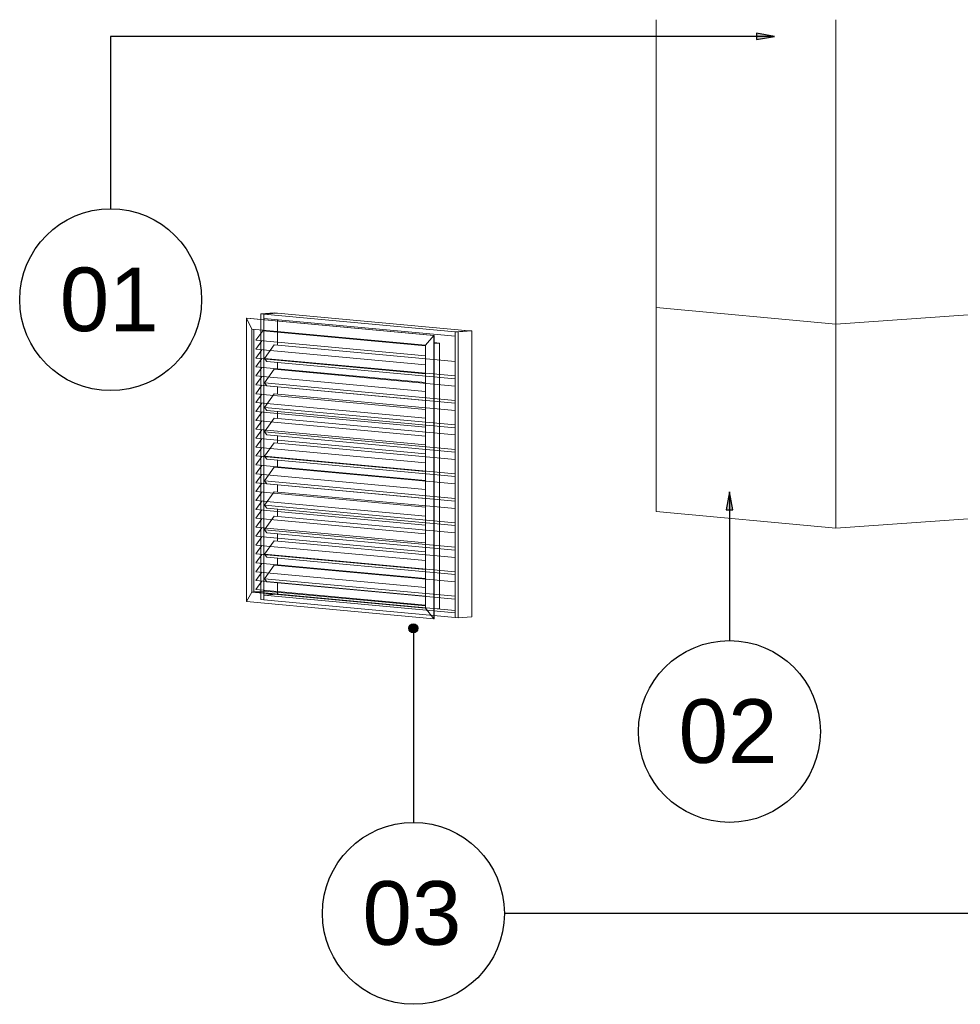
# Model space of a CAD drawing. Header units: metres. Extents: x 9 to 159, y -27 to 58.
# Tile 25 of 46: x 108.23 to 110.3, y 51.4 to 53.56. Entities that reach past the tile are written whole.
import ezdxf

# ---------------------------------------------------------------- set-up
doc = ezdxf.new("R2010")
doc.units = ezdxf.units.M
for name, color, linetype, lineweight in [('A-GLAZ-CWMG', 7, 'Continuous', 5), ('M-HVAC-DUCT', 7, 'Continuous', 5), ('M-HVAC-DUCT-IDEN', 7, 'Continuous', 30)]:
    doc.layers.add(name, color=color, linetype=linetype, lineweight=lineweight)
doc.styles.add('Arial_B_1', font='arial.ttf', dxfattribs={"height": 0.14})

# ---------------------------------------------------------------- blocks, each defined once
blk = doc.blocks.new('Rectangular Mullion - 1x4cm-1918334-Detalhamento Exaustor - Térreo')
at = {"layer": 'A-GLAZ-CWMG', "color": 253, "lineweight": 18, "true_color": 0xaaaaaa}
for p, q in [((-8.474, 52.6653), (-8.474, 52.6115)), ((-8.4674, 52.6109), (-8.4674, 52.6647)), ((-8.4373, 52.6295), (-8.4373, 52.6455))]:
    blk.add_line(p, q, dxfattribs=at)
blk = doc.blocks.new('Rectangular Mullion - 1x4cm 45_-1918335-Detalhamento Exaustor - Térreo')
at = {"layer": 'A-GLAZ-CWMG', "color": 253, "lineweight": 18, "true_color": 0xaaaaaa}
for p, q in [((-8.4657, 52.6543), (-8.4444, 52.684)), ((-8.4444, 52.684), (-8.0465, 52.6473)), ((-8.4603, 52.6476), (-8.4657, 52.6543)), ((-8.0465, 52.6156), (-8.4657, 52.6543)), ((-8.4603, 52.6476), (-8.0465, 52.6095))]:
    blk.add_line(p, q, dxfattribs=at)
blk = doc.blocks.new('Rectangular Mullion - 1x4cm-1918331-Detalhamento Exaustor - Térreo')
at = {"layer": 'A-GLAZ-CWMG', "color": 253, "lineweight": 18, "true_color": 0xaaaaaa}
for p, q in [((-8.0465, 52.7874), (-8.0465, 52.7336)), ((-8.0399, 52.733), (-8.0399, 52.7868)), ((-8.0098, 52.789), (-8.0098, 52.7351))]:
    blk.add_line(p, q, dxfattribs=at)
blk = doc.blocks.new('Rectangular Mullion - 1x4cm-1918337-Detalhamento Exaustor - Térreo')
at = {"layer": 'A-GLAZ-CWMG', "color": 253, "lineweight": 18, "true_color": 0xaaaaaa}
for p, q in [((-8.0164, 52.8766), (-8.0465, 52.8745)), ((-8.0465, 52.8745), (-8.0399, 52.8739)), ((-8.0465, 52.8745), (-8.0465, 52.7874)), ((-8.0399, 52.8739), (-8.0098, 52.876)), ((-8.0399, 52.7868), (-8.0399, 52.8739)), ((-8.0098, 52.876), (-8.0164, 52.8766)), ((-8.0098, 52.876), (-8.0098, 52.789))]:
    blk.add_line(p, q, dxfattribs=at)
blk = doc.blocks.new('Rectangular Mullion - 1x4cm 45_-V10-Detalhamento Exaustor - Térreo')
at = {"layer": 'A-GLAZ-CWMG', "color": 253, "lineweight": 18, "true_color": 0xaaaaaa}
for p, q in [((-8.4657, 52.8158), (-8.4444, 52.8455)), ((-8.4444, 52.8455), (-8.4444, 52.8455)), ((-8.4444, 52.8455), (-8.0465, 52.8088)), ((-8.4603, 52.8091), (-8.4657, 52.8158)), ((-8.0465, 52.7771), (-8.4657, 52.8158)), ((-8.4603, 52.8091), (-8.0465, 52.771))]:
    blk.add_line(p, q, dxfattribs=at)
blk = doc.blocks.new('Rectangular Mullion - 1x4cm-1918328-Detalhamento Exaustor - Térreo')
at = {"layer": 'A-GLAZ-CWMG', "color": 253, "lineweight": 18, "true_color": 0xaaaaaa}
for p, q in [((-8.4674, 52.9133), (-8.4373, 52.9154)), ((-8.4674, 52.9034), (-8.4674, 52.9133)), ((-8.0465, 52.8745), (-8.4674, 52.9133)), ((-8.4674, 52.9034), (-8.0465, 52.8646)), ((-8.4373, 52.9154), (-8.0164, 52.8766)), ((-8.0164, 52.8766), (-8.0465, 52.8745)), ((-8.0465, 52.8745), (-8.0465, 52.8646))]:
    blk.add_line(p, q, dxfattribs=at)
blk = doc.blocks.new('Rectangular Mullion - 1x4cm-1918329-Detalhamento Exaustor - Térreo')
at = {"layer": 'A-GLAZ-CWMG', "color": 253, "lineweight": 18, "true_color": 0xaaaaaa}
for p, q in [((-8.4674, 52.2949), (-8.4373, 52.297)), ((-8.4674, 52.2849), (-8.4674, 52.2949)), ((-8.0465, 52.2561), (-8.4674, 52.2949)), ((-8.0465, 52.261), (-8.4373, 52.297)), ((-8.4674, 52.2849), (-8.0465, 52.2461)), ((-8.0465, 52.2561), (-8.0465, 52.2461))]:
    blk.add_line(p, q, dxfattribs=at)
blk = doc.blocks.new('Rectangular Mullion - 1x4cm-V17-Detalhamento Exaustor - Térreo')
at = {"layer": 'A-GLAZ-CWMG', "color": 253, "lineweight": 18, "true_color": 0xaaaaaa}
for p, q in [((-8.0465, 52.3029), (-8.0465, 52.2461)), ((-8.0399, 52.2455), (-8.0399, 52.3023)), ((-8.0098, 52.3044), (-8.0098, 52.2477)), ((-8.0399, 52.2455), (-8.0465, 52.2461)), ((-8.0098, 52.2477), (-8.0399, 52.2455))]:
    blk.add_line(p, q, dxfattribs=at)
blk = doc.blocks.new('Rectangular Mullion - 1x4cm-V18-Detalhamento Exaustor - Térreo')
at = {"layer": 'A-GLAZ-CWMG', "color": 253, "lineweight": 18, "true_color": 0xaaaaaa}
for p, q in [((-8.4439, 52.9161), (-8.474, 52.9139)), ((-8.474, 52.9139), (-8.4674, 52.9133)), ((-8.474, 52.9139), (-8.474, 52.8268)), ((-8.4674, 52.9133), (-8.4373, 52.9154)), ((-8.4674, 52.8262), (-8.4674, 52.9133)), ((-8.4373, 52.9154), (-8.4439, 52.9161)), ((-8.4373, 52.8448), (-8.4373, 52.9006))]:
    blk.add_line(p, q, dxfattribs=at)
blk = doc.blocks.new('Rectangular Mullion - 1x4cm-V19-Detalhamento Exaustor - Térreo')
at = {"layer": 'A-GLAZ-CWMG', "color": 253, "lineweight": 18, "true_color": 0xaaaaaa}
for p, q in [((-8.474, 52.3423), (-8.474, 52.2856)), ((-8.4674, 52.2849), (-8.4674, 52.3417)), ((-8.4373, 52.297), (-8.4373, 52.3225)), ((-8.4674, 52.2849), (-8.474, 52.2856))]:
    blk.add_line(p, q, dxfattribs=at)
blk = doc.blocks.new('GrelhaDeInsuflamento_Quadrada1 - Veneziana- Ar Exterior-1880926-Detalhamento Exaustor - Térreo')
at = {"layer": 'M-HVAC-DUCT', "lineweight": 18}
for p, q in [((-8.5042, 52.904), (-8.505, 52.9039)), ((-8.505, 52.9039), (-8.0934, 52.866)), ((-8.505, 52.9039), (-8.4932, 52.8799)), ((-8.505, 52.2809), (-8.505, 52.9039)), ((-8.0927, 52.866), (-8.5042, 52.904)), ((-8.4932, 52.8799), (-8.1113, 52.8447)), ((-8.4932, 52.3018), (-8.4932, 52.8799)), ((-8.4894, 52.3021), (-8.4894, 52.8796)), ((-8.4894, 52.3021), (-8.4894, 52.8796)), ((-8.4894, 52.3021), (-8.4894, 52.8796)), ((-8.4845, 52.8556), (-8.4695, 52.8766)), ((-8.1113, 52.8436), (-8.4695, 52.8766)), ((-8.4646, 52.8773), (-8.4646, 52.8761)), ((-8.0934, 52.866), (-8.1113, 52.8447)), ((-8.0927, 52.866), (-8.0934, 52.866)), ((-8.0934, 52.866), (-8.0934, 52.243)), ((-8.0927, 52.2431), (-8.0927, 52.866)), ((-8.4845, 52.8556), (-8.1113, 52.8212)), ((-8.4845, 52.836), (-8.4714, 52.8544)), ((-8.4845, 52.836), (-8.1113, 52.8016)), ((-8.1113, 52.8447), (-8.1113, 52.2666)), ((-8.0927, 52.8506), (-8.0807, 52.8495)), ((-8.0927, 52.8487), (-8.0807, 52.8495)), ((-8.0807, 52.8495), (-8.0807, 52.2654)), ((-8.4845, 52.8164), (-8.4714, 52.8348)), ((-8.4845, 52.8164), (-8.1113, 52.782)), ((-8.4845, 52.7969), (-8.4714, 52.8152)), ((-8.4845, 52.7969), (-8.1113, 52.7624)), ((-8.4845, 52.7773), (-8.4714, 52.7956)), ((-8.4845, 52.7773), (-8.1113, 52.7429)), ((-8.4845, 52.7577), (-8.4714, 52.7761)), ((-8.4845, 52.7577), (-8.1113, 52.7233)), ((-8.4845, 52.7381), (-8.4714, 52.7565)), ((-8.4845, 52.7381), (-8.1113, 52.7037)), ((-8.4845, 52.7185), (-8.4714, 52.7369)), ((-8.4845, 52.7185), (-8.1113, 52.6841)), ((-8.4845, 52.699), (-8.4714, 52.7173)), ((-8.4845, 52.699), (-8.1113, 52.6646)), ((-8.4845, 52.6794), (-8.4714, 52.6977)), ((-8.4845, 52.6794), (-8.1113, 52.645)), ((-8.4845, 52.6598), (-8.4714, 52.6782)), ((-8.4845, 52.6598), (-8.1113, 52.6254)), ((-8.4845, 52.6402), (-8.4714, 52.6586)), ((-8.4845, 52.6402), (-8.1113, 52.6058)), ((-8.4845, 52.6206), (-8.4714, 52.639)), ((-8.4845, 52.6206), (-8.1113, 52.5862)), ((-8.4845, 52.6011), (-8.4714, 52.6194)), ((-8.4845, 52.6011), (-8.1113, 52.5667)), ((-8.4845, 52.5815), (-8.4714, 52.5999)), ((-8.4845, 52.5815), (-8.1113, 52.5471)), ((-8.4845, 52.5619), (-8.4714, 52.5803)), ((-8.4845, 52.5619), (-8.1113, 52.5275)), ((-8.4845, 52.5423), (-8.4714, 52.5607)), ((-8.4845, 52.5423), (-8.1113, 52.5079)), ((-8.4845, 52.5228), (-8.4714, 52.5411)), ((-8.4845, 52.5228), (-8.1113, 52.4883)), ((-8.4845, 52.5032), (-8.4714, 52.5215)), ((-8.4845, 52.5032), (-8.1113, 52.4688)), ((-8.4845, 52.4836), (-8.4714, 52.502)), ((-8.4845, 52.4836), (-8.1113, 52.4492)), ((-8.4845, 52.464), (-8.4714, 52.4824)), ((-8.4845, 52.464), (-8.1113, 52.4296)), ((-8.4845, 52.4444), (-8.4714, 52.4628)), ((-8.4845, 52.4444), (-8.1113, 52.41)), ((-8.4845, 52.4249), (-8.4714, 52.4432)), ((-8.4845, 52.4249), (-8.1113, 52.3904)), ((-8.4845, 52.4053), (-8.4714, 52.4236)), ((-8.4845, 52.4053), (-8.1113, 52.3709)), ((-8.4845, 52.3857), (-8.4714, 52.4041)), ((-8.4845, 52.3857), (-8.1113, 52.3513)), ((-8.4845, 52.3661), (-8.4714, 52.3845)), ((-8.4845, 52.3661), (-8.1113, 52.3317)), ((-8.4845, 52.3465), (-8.4714, 52.3649)), ((-8.4845, 52.3465), (-8.1113, 52.3121)), ((-8.4845, 52.327), (-8.4714, 52.3453)), ((-8.4845, 52.327), (-8.1113, 52.2926)), ((-8.4845, 52.3074), (-8.4714, 52.3257)), ((-8.4932, 52.3018), (-8.505, 52.2809)), ((-8.4894, 52.3021), (-8.4932, 52.3018)), ((-8.1113, 52.2666), (-8.4932, 52.3018)), ((-8.4646, 52.3038), (-8.4894, 52.3021)), ((-8.1113, 52.2672), (-8.4894, 52.3021)), ((-8.1113, 52.2672), (-8.4894, 52.3021)), ((-8.1113, 52.2672), (-8.4894, 52.3021)), ((-8.4845, 52.3074), (-8.1113, 52.273)), ((-8.4646, 52.3055), (-8.4646, 52.3038)), ((-8.4646, 52.3038), (-8.1113, 52.2712)), ((-8.0934, 52.243), (-8.505, 52.2809)), ((-8.0934, 52.243), (-8.1113, 52.2666)), ((-8.0807, 52.2654), (-8.0927, 52.2646)), ((-8.0927, 52.2431), (-8.0934, 52.243))]:
    blk.add_line(p, q, dxfattribs=at)
blk = doc.blocks.new('M_T retangular - Padrão-V41-Detalhamento Exaustor - Térreo')
at = {"layer": 'M-HVAC-DUCT', "lineweight": 18}
for p, q in [((-7.6042, 52.9273), (-7.6042, 52.4787)), ((-7.2091, 52.8909), (-7.6042, 52.9273)), ((-6.9081, 52.9121), (-7.2091, 52.8909)), ((-6.9081, 52.9121), (-6.9081, 52.8872)), ((-7.2091, 52.4423), (-7.2091, 52.8909)), ((-6.9081, 52.8902), (-6.8893, 52.8885)), ((-6.8893, 52.8885), (-6.9081, 52.8872)), ((-6.8893, 52.4898), (-6.8893, 52.8885)), ((-6.9081, 52.4885), (-6.8893, 52.4898)), ((-7.2091, 52.4423), (-7.6042, 52.4787)), ((-6.9081, 52.4885), (-6.9081, 52.4636)), ((-6.9081, 52.4636), (-7.2091, 52.4423))]:
    blk.add_line(p, q, dxfattribs=at)
blk = doc.blocks.new('Tag_Identificadores de Duto - Item-1922192-Detalhamento Exaustor - Térreo')
at = {"layer": 'M-HVAC-DUCT-IDEN'}
blk.add_circle((-8.8039, 52.9448), 0.2, dxfattribs=at)
blk = doc.blocks.new('Tag_Duct Acessories - Item-755088-Detalhamento Exaustor - Térreo')
at = {"layer": 'M-HVAC-DUCT-IDEN'}
blk.add_circle((-8.1382, 51.5952), 0.2, dxfattribs=at)
blk = doc.blocks.new('Tag_Identificadores de Conexão de Duto - Item-1922592-Detalhamento Exaustor - Térreo')
at = {"layer": 'M-HVAC-DUCT-IDEN'}
blk.add_circle((-3.668, 52.9448), 0.2, dxfattribs=at)

msp = doc.modelspace()

# ---------------------------------------------------------------- hatches: boundary and pattern name
at = {"layer": 'M-HVAC-DUCT-IDEN'}
for points in [[(109.8948, 53.5238), (109.8548, 53.5309), (109.8548, 53.5168)], [(109.7957, 52.5226), (109.7886, 52.4826), (109.8027, 52.4826)]]:
    msp.add_hatch(color=256, dxfattribs=at).paths.add_polyline_path(points)
h = msp.add_hatch(color=256, dxfattribs=at)
edge = h.paths.add_edge_path()
edge.add_arc((109.1006, 52.2222), 0.01, 0, 360)

# ---------------------------------------------------------------- linework, layer by layer
at = {"layer": 'M-HVAC-DUCT', "lineweight": 18}
for p, q in [((109.6346, 53.5606), (109.6346, 52.9273)), ((110.0297, 52.8909), (110.0297, 53.5606)), ((110.0297, 52.8909), (109.6346, 52.9273)), ((110.3307, 52.9121), (110.0297, 52.8909))]:
    msp.add_line(p, q, dxfattribs=at)
at = {"layer": 'M-HVAC-DUCT-IDEN'}
for p, q in [((109.8948, 53.5238), (109.8548, 53.5309)), ((109.8548, 53.5309), (109.8548, 53.5168)), ((108.4349, 53.5238), (108.4349, 53.1448)), ((109.8948, 53.5238), (108.4349, 53.5238)), ((109.8548, 53.5168), (109.8948, 53.5238)), ((109.7957, 52.5226), (109.7886, 52.4826)), ((109.8027, 52.4826), (109.7957, 52.5226)), ((109.7957, 52.5226), (109.7957, 52.1952)), ((109.7886, 52.4826), (109.8027, 52.4826)), ((109.1006, 52.2222), (109.1006, 51.7952)), ((111.473, 51.5952), (109.3006, 51.5952))]:
    msp.add_line(p, q, dxfattribs=at)
msp.add_circle((109.1006, 52.2222), 0.01, dxfattribs=at)

# ---------------------------------------------------------------- block references
at = {"layer": 'A-GLAZ-CWMG', "color": 253, "lineweight": 18, "true_color": 0xaaaaaa}
for name, p in [('Rectangular Mullion - 1x4cm-V18-Detalhamento Exaustor - Térreo', (117.2388, 0)), ('Rectangular Mullion - 1x4cm-1918328-Detalhamento Exaustor - Térreo', (117.2388, 0)), ('Rectangular Mullion - 1x4cm-1918337-Detalhamento Exaustor - Térreo', (117.2388, 0)), ('Rectangular Mullion - 1x4cm 45_-V10-Detalhamento Exaustor - Térreo', (117.2388, 0)), ('Rectangular Mullion - 1x4cm-1918334-Detalhamento Exaustor - Térreo', (117.2388, 0.1615)), ('Rectangular Mullion - 1x4cm-1918334-Detalhamento Exaustor - Térreo', (117.2388, 0.1077)), ('Rectangular Mullion - 1x4cm 45_-1918335-Detalhamento Exaustor - Térreo', (117.2388, 0.1077)), ('Rectangular Mullion - 1x4cm-1918331-Detalhamento Exaustor - Térreo', (117.2388, 0)), ('Rectangular Mullion - 1x4cm 45_-1918335-Detalhamento Exaustor - Térreo', (117.2388, 0.0538)), ('Rectangular Mullion - 1x4cm-1918331-Detalhamento Exaustor - Térreo', (117.2388, -0.0538)), ('Rectangular Mullion - 1x4cm-1918334-Detalhamento Exaustor - Térreo', (117.2388, 0.0538)), ('Rectangular Mullion - 1x4cm 45_-1918335-Detalhamento Exaustor - Térreo', (117.2388, 0)), ('Rectangular Mullion - 1x4cm-1918334-Detalhamento Exaustor - Térreo', (117.2388, 0)), ('Rectangular Mullion - 1x4cm-1918331-Detalhamento Exaustor - Térreo', (117.2388, -0.1077)), ('Rectangular Mullion - 1x4cm 45_-1918335-Detalhamento Exaustor - Térreo', (117.2388, -0.0538)), ('Rectangular Mullion - 1x4cm-1918331-Detalhamento Exaustor - Térreo', (117.2388, -0.1615)), ('Rectangular Mullion - 1x4cm-1918334-Detalhamento Exaustor - Térreo', (117.2388, -0.0538)), ('Rectangular Mullion - 1x4cm 45_-1918335-Detalhamento Exaustor - Térreo', (117.2388, -0.1077)), ('Rectangular Mullion - 1x4cm-1918334-Detalhamento Exaustor - Térreo', (117.2388, -0.1077)), ('Rectangular Mullion - 1x4cm-1918331-Detalhamento Exaustor - Térreo', (117.2388, -0.2153)), ('Rectangular Mullion - 1x4cm 45_-1918335-Detalhamento Exaustor - Térreo', (117.2388, -0.1615)), ('Rectangular Mullion - 1x4cm-1918331-Detalhamento Exaustor - Térreo', (117.2388, -0.2692)), ('Rectangular Mullion - 1x4cm-1918334-Detalhamento Exaustor - Térreo', (117.2388, -0.1615)), ('Rectangular Mullion - 1x4cm 45_-1918335-Detalhamento Exaustor - Térreo', (117.2388, -0.2153)), ('Rectangular Mullion - 1x4cm-1918334-Detalhamento Exaustor - Térreo', (117.2388, -0.2153)), ('Rectangular Mullion - 1x4cm-1918331-Detalhamento Exaustor - Térreo', (117.2388, -0.323)), ('Rectangular Mullion - 1x4cm 45_-1918335-Detalhamento Exaustor - Térreo', (117.2388, -0.2692)), ('Rectangular Mullion - 1x4cm-1918331-Detalhamento Exaustor - Térreo', (117.2388, -0.3769)), ('Rectangular Mullion - 1x4cm-1918334-Detalhamento Exaustor - Térreo', (117.2388, -0.2692)), ('Rectangular Mullion - 1x4cm 45_-1918335-Detalhamento Exaustor - Térreo', (117.2388, -0.323)), ('Rectangular Mullion - 1x4cm-V19-Detalhamento Exaustor - Térreo', (117.2388, 0)), ('Rectangular Mullion - 1x4cm-1918331-Detalhamento Exaustor - Térreo', (117.2388, -0.4307)), ('Rectangular Mullion - 1x4cm-1918329-Detalhamento Exaustor - Térreo', (117.2388, 0)), ('Rectangular Mullion - 1x4cm-V17-Detalhamento Exaustor - Térreo', (117.2388, 0))]:
    msp.add_blockref(name, p, dxfattribs=at)
at = {"layer": 'M-HVAC-DUCT', "lineweight": 18}
for name in ['M_T retangular - Padrão-V41-Detalhamento Exaustor - Térreo', 'GrelhaDeInsuflamento_Quadrada1 - Veneziana- Ar Exterior-1880926-Detalhamento Exaustor - Térreo']:
    msp.add_blockref(name, (117.2388, 0), dxfattribs=at)
at = {"layer": 'M-HVAC-DUCT-IDEN'}
for name, p in [('Tag_Identificadores de Duto - Item-1922192-Detalhamento Exaustor - Térreo', (117.2388, 0)), ('Tag_Identificadores de Conexão de Duto - Item-1922592-Detalhamento Exaustor - Térreo', (113.4636, -0.9496)), ('Tag_Duct Acessories - Item-755088-Detalhamento Exaustor - Térreo', (117.2388, 0))]:
    msp.add_blockref(name, p, dxfattribs=at)

# ---------------------------------------------------------------- texts
at = {"layer": 'M-HVAC-DUCT-IDEN', "char_height": 0.14, "width": 0.262953, "attachment_point": 1, "style": 'Arial_B_1'}
for s, insert in [('01', (108.323, 53.0156)), ('02', (109.6837, 52.0661)), ('03', (108.9886, 51.6661))]:
    msp.add_mtext(s, dxfattribs=dict(at, insert=insert))

doc.saveas('drawing.dxf')
